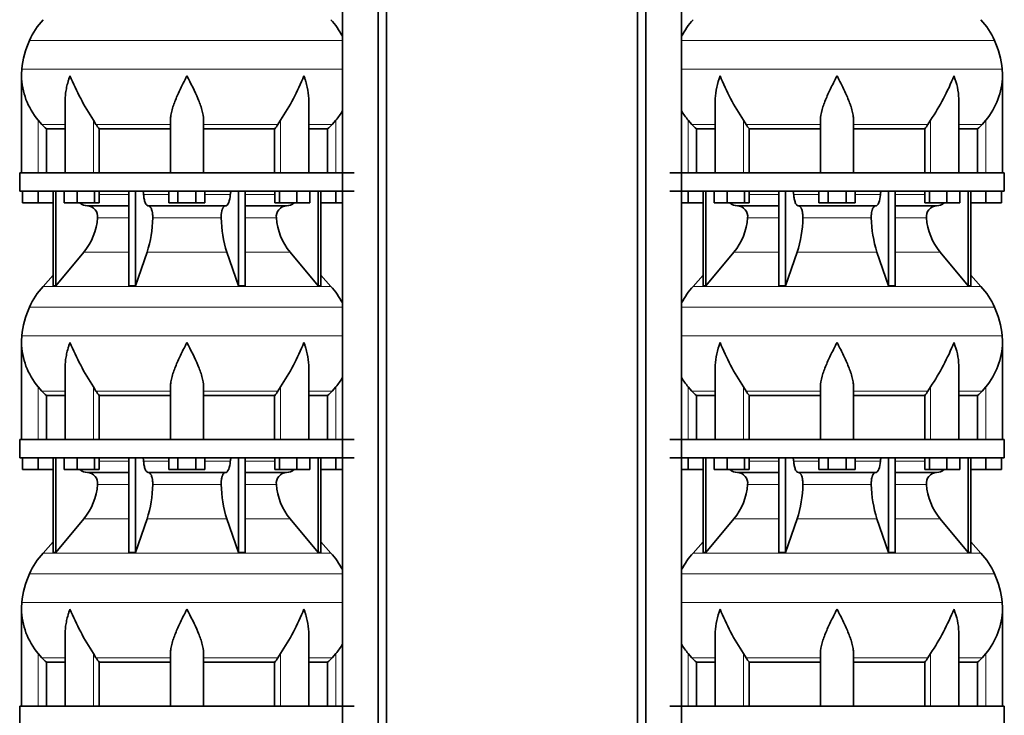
# Model space of a CAD drawing. Header units: millimetres. Extents: x 160 to 768, y -1238 to 1433.
# Tile 12 of 15: x 165 to 701, y 315 to 693. Entities that reach past the tile are written whole.
import ezdxf

# ---------------------------------------------------------------- set-up
doc = ezdxf.new("R2010")
doc.units = ezdxf.units.MM
doc.layers.add('LOW_134-5', color=7, linetype='Continuous')
doc.layers.add('VSI134_DIFFUSORE', color=7, linetype='Continuous')

# ---------------------------------------------------------------- blocks, each defined once
blk = doc.blocks.new('SE')
at = {"layer": 'LOW_134-5', "color": 7, "linetype": 'Continuous', "lineweight": 35}
for p, q in [((340.92, 919.68), (340.92, 178.18)), ((360.31, 178.18), (360.31, 919.68)), ((364.86, 178.18), (364.86, 919.68)), ((340.85, 744.68), (340.85, 609.68)), ((340.85, 599.68), (340.85, 464.68)), ((340.85, 454.68), (340.85, 319.68))]:
    blk.add_line(p, q, dxfattribs=at)
at = {"layer": 'VSI134_DIFFUSORE', "color": 4, "linetype": 'Continuous', "lineweight": 9}
for p, q in [((340.85, 681.67), (170.62, 681.67)), ((166.46, 666.04), (340.85, 666.04)), ((175.29, 609.68), (175.29, 638.28)), ((205.38, 609.68), (205.38, 638.28)), ((307.2, 609.68), (307.2, 638.28)), ((337.29, 609.68), (337.29, 638.28)), ((177.3, 635.98), (190.01, 635.98)), ((206.8, 635.98), (247.29, 635.98)), ((265.29, 635.98), (305.78, 635.98)), ((322.57, 635.98), (335.28, 635.98)), ((208.49, 597.91), (224.59, 597.91)), ((232.72, 597.91), (246.47, 597.91)), ((266.1, 597.91), (279.86, 597.91)), ((287.99, 597.91), (304.08, 597.91)), ((224.59, 585.14), (207.66, 585.14)), ((274.9, 585.14), (237.68, 585.14)), ((304.92, 585.14), (287.99, 585.14)), ((200.15, 566.44), (224.59, 566.44)), ((234.57, 566.44), (278.01, 566.44)), ((287.99, 566.44), (312.43, 566.44)), ((177.99, 547.93), (334.59, 547.93)), ((340.85, 536.67), (170.62, 536.67)), ((166.46, 521.04), (340.85, 521.04)), ((175.29, 464.68), (175.29, 493.28)), ((205.38, 464.68), (205.38, 493.28)), ((307.2, 464.68), (307.2, 493.28)), ((337.29, 464.68), (337.29, 493.28)), ((177.3, 490.98), (190.01, 490.98)), ((206.8, 490.98), (247.29, 490.98)), ((265.29, 490.98), (305.78, 490.98)), ((322.57, 490.98), (335.28, 490.98)), ((208.49, 452.91), (224.59, 452.91)), ((232.72, 452.91), (246.47, 452.91)), ((266.1, 452.91), (279.86, 452.91)), ((287.99, 452.91), (304.08, 452.91)), ((224.59, 440.14), (207.66, 440.14)), ((274.9, 440.14), (237.68, 440.14)), ((304.92, 440.14), (287.99, 440.14)), ((200.15, 421.44), (224.59, 421.44)), ((234.57, 421.44), (278.01, 421.44)), ((287.99, 421.44), (312.43, 421.44)), ((177.99, 402.93), (334.59, 402.93)), ((340.85, 391.67), (170.62, 391.67)), ((166.46, 376.04), (340.85, 376.04)), ((175.29, 319.68), (175.29, 348.28)), ((205.38, 319.68), (205.38, 348.28)), ((307.2, 319.68), (307.2, 348.28)), ((337.29, 319.68), (337.29, 348.28)), ((177.3, 345.98), (190.01, 345.98)), ((206.8, 345.98), (247.29, 345.98)), ((265.29, 345.98), (305.78, 345.98)), ((322.57, 345.98), (335.28, 345.98))]:
    blk.add_line(p, q, dxfattribs=at)
at = {"layer": 'VSI134_DIFFUSORE', "color": 7, "linetype": 'Continuous', "lineweight": 35}
for p, q in [((166.29, 662.42), (166.29, 609.68)), ((190.01, 649.04), (190.01, 609.68)), ((322.57, 609.68), (322.57, 649.04)), ((177.3, 635.98), (175.29, 638.28)), ((206.8, 635.98), (205.38, 638.28)), ((247.29, 609.68), (247.29, 638.28)), ((265.29, 609.68), (265.29, 638.28)), ((307.2, 638.28), (305.78, 635.98)), ((337.29, 638.28), (335.28, 635.98)), ((179.82, 633.54), (190.01, 633.54)), ((179.82, 609.68), (179.82, 633.54)), ((208.58, 633.54), (247.29, 633.54)), ((208.58, 609.68), (208.58, 633.54)), ((265.29, 633.54), (304, 633.54)), ((304, 633.54), (304, 609.68)), ((322.57, 633.54), (332.76, 633.54)), ((332.76, 633.54), (332.76, 609.68)), ((347.29, 609.68), (165.29, 609.68)), ((165.29, 609.68), (165.29, 599.68)), ((165.29, 599.68), (347.29, 599.68)), ((166.79, 593.28), (166.79, 599.68)), ((166.79, 593.28), (166.79, 599.68)), ((175.29, 593.28), (175.29, 599.68)), ((183.46, 599.68), (183.46, 548.23)), ((184.99, 599.68), (184.99, 548.23)), ((189.53, 593.28), (189.53, 599.68)), ((196.47, 593.28), (196.47, 599.68)), ((205.95, 593.28), (205.95, 599.68)), ((208.49, 593.28), (208.49, 599.68)), ((224.59, 599.68), (224.59, 548.23)), ((228.29, 599.68), (228.29, 548.23)), ((246.47, 593.28), (246.47, 599.68)), ((251.38, 593.28), (251.38, 599.68)), ((261.2, 593.28), (261.2, 599.68)), ((266.1, 593.28), (266.1, 599.68)), ((284.29, 599.68), (284.29, 548.23)), ((287.99, 599.68), (287.99, 548.23)), ((304.08, 593.28), (304.08, 599.68)), ((306.63, 593.28), (306.63, 599.68)), ((316.11, 593.28), (316.11, 599.68)), ((323.05, 593.28), (323.05, 599.68)), ((327.59, 599.68), (327.59, 548.23)), ((329.12, 599.68), (329.12, 548.23)), ((337.29, 593.28), (337.29, 599.68)), ((175.29, 593.28), (166.79, 593.28)), ((183.46, 593.28), (175.29, 593.28)), ((196.47, 593.28), (189.53, 593.28)), ((205.95, 593.28), (196.47, 593.28)), ((202.12, 591.68), (224.59, 591.68)), ((208.49, 593.28), (205.95, 593.28)), ((235.38, 591.68), (277.2, 591.68)), ((251.38, 593.28), (246.47, 593.28)), ((261.2, 593.28), (251.38, 593.28)), ((266.1, 593.28), (261.2, 593.28)), ((287.99, 591.68), (310.46, 591.68)), ((306.63, 593.28), (304.08, 593.28)), ((316.11, 593.28), (306.63, 593.28)), ((323.05, 593.28), (316.11, 593.28)), ((337.29, 593.28), (329.12, 593.28)), ((340.85, 593.28), (337.29, 593.28)), ((184.99, 548.23), (200.15, 566.44)), ((228.29, 548.23), (234.57, 566.44)), ((278.01, 566.44), (284.29, 548.23)), ((312.43, 566.44), (327.59, 548.23)), ((183.46, 554), (177.99, 547.93)), ((334.59, 547.93), (329.12, 554)), ((183.46, 548.23), (184.99, 548.23)), ((224.59, 548.23), (228.29, 548.23)), ((284.29, 548.23), (287.99, 548.23)), ((327.59, 548.23), (329.12, 548.23)), ((166.29, 517.42), (166.29, 464.68)), ((190.01, 504.04), (190.01, 464.68)), ((322.57, 464.68), (322.57, 504.04)), ((177.3, 490.98), (175.29, 493.28)), ((206.8, 490.98), (205.38, 493.28)), ((247.29, 464.68), (247.29, 493.28)), ((265.29, 464.68), (265.29, 493.28)), ((307.2, 493.28), (305.78, 490.98)), ((337.29, 493.28), (335.28, 490.98)), ((179.82, 488.54), (190.01, 488.54)), ((179.82, 464.68), (179.82, 488.54)), ((208.58, 488.54), (247.29, 488.54)), ((208.58, 464.68), (208.58, 488.54)), ((265.29, 488.54), (304, 488.54)), ((304, 488.54), (304, 464.68)), ((322.57, 488.54), (332.76, 488.54)), ((332.76, 488.54), (332.76, 464.68)), ((347.29, 464.68), (165.29, 464.68)), ((165.29, 464.68), (165.29, 454.68)), ((165.29, 454.68), (347.29, 454.68)), ((166.79, 448.28), (166.79, 454.68)), ((166.79, 448.28), (166.79, 454.68)), ((175.29, 448.28), (175.29, 454.68)), ((183.46, 454.68), (183.46, 403.23)), ((184.99, 454.68), (184.99, 403.23)), ((189.53, 448.28), (189.53, 454.68)), ((196.47, 448.28), (196.47, 454.68)), ((205.95, 448.28), (205.95, 454.68)), ((208.49, 448.28), (208.49, 454.68)), ((224.59, 454.68), (224.59, 403.23)), ((228.29, 454.68), (228.29, 403.23)), ((246.47, 448.28), (246.47, 454.68)), ((251.38, 448.28), (251.38, 454.68)), ((261.2, 448.28), (261.2, 454.68)), ((266.1, 448.28), (266.1, 454.68)), ((284.29, 454.68), (284.29, 403.23)), ((287.99, 454.68), (287.99, 403.23)), ((304.08, 448.28), (304.08, 454.68)), ((306.63, 448.28), (306.63, 454.68)), ((316.11, 448.28), (316.11, 454.68)), ((323.05, 448.28), (323.05, 454.68)), ((327.59, 454.68), (327.59, 403.23)), ((329.12, 454.68), (329.12, 403.23)), ((337.29, 448.28), (337.29, 454.68)), ((175.29, 448.28), (166.79, 448.28)), ((183.46, 448.28), (175.29, 448.28)), ((196.47, 448.28), (189.53, 448.28)), ((205.95, 448.28), (196.47, 448.28)), ((202.12, 446.68), (224.59, 446.68)), ((208.49, 448.28), (205.95, 448.28)), ((235.38, 446.68), (277.2, 446.68)), ((251.38, 448.28), (246.47, 448.28)), ((261.2, 448.28), (251.38, 448.28)), ((266.1, 448.28), (261.2, 448.28)), ((287.99, 446.68), (310.46, 446.68)), ((306.63, 448.28), (304.08, 448.28)), ((316.11, 448.28), (306.63, 448.28)), ((323.05, 448.28), (316.11, 448.28)), ((337.29, 448.28), (329.12, 448.28)), ((340.85, 448.28), (337.29, 448.28)), ((184.99, 403.23), (200.15, 421.44)), ((228.29, 403.23), (234.57, 421.44)), ((278.01, 421.44), (284.29, 403.23)), ((312.43, 421.44), (327.59, 403.23)), ((183.46, 409), (177.99, 402.93)), ((334.59, 402.93), (329.12, 409)), ((183.46, 403.23), (184.99, 403.23)), ((224.59, 403.23), (228.29, 403.23)), ((284.29, 403.23), (287.99, 403.23)), ((327.59, 403.23), (329.12, 403.23)), ((166.29, 372.42), (166.29, 319.68)), ((190.01, 359.04), (190.01, 319.68)), ((322.57, 319.68), (322.57, 359.04)), ((177.3, 345.98), (175.29, 348.28)), ((206.8, 345.98), (205.38, 348.28)), ((247.29, 319.68), (247.29, 348.28)), ((265.29, 319.68), (265.29, 348.28)), ((307.2, 348.28), (305.78, 345.98)), ((337.29, 348.28), (335.28, 345.98)), ((179.82, 343.54), (190.01, 343.54)), ((179.82, 319.68), (179.82, 343.54)), ((208.58, 343.54), (247.29, 343.54)), ((208.58, 319.68), (208.58, 343.54)), ((265.29, 343.54), (304, 343.54)), ((304, 343.54), (304, 319.68)), ((322.57, 343.54), (332.76, 343.54)), ((332.76, 343.54), (332.76, 319.68)), ((347.29, 319.68), (165.29, 319.68)), ((165.29, 319.68), (165.29, 309.68))]:
    blk.add_line(p, q, dxfattribs=at)
for centre, radius, start, end in [((210.69, 663.48), 44, 138, 155.5912), ((301.89, 663.48), 44, 27.6842, 42), ((215.24, 661.42), 49, 155.5912, 174.5826), ((204.79, 662.41), 38.5, 174.5826, 180.0352), ((204.98, 663.09), 38.7, 181.0159, 219.8906), ((330.99, 719.95), 149.83, 202.585, 213.0327), ((196.07, 712.31), 133.53, 326.3278, 338.0546), ((307.6, 663.09), 38.7, 320.1094, 329.446), ((239.94, 658.22), 39.91, 213.8601, 218.2043), ((272.67, 658.2), 39.88, 321.7938, 326.1418), ((202.35, 598.36), 6.68, 229.5852, 268.0094), ((201.83, 585.82), 5.87, 353.3223, 87.2173), ((310.73, 585.84), 5.85, 92.5772, 186.8833), ((310.23, 598.36), 6.68, 271.9979, 310.3729), ((174.36, 587.66), 33.4, 320.5472, 355.6594), ((172.72, 586.34), 64.97, 342.1602, 358.9354), ((341.37, 586.59), 66.48, 181.2569, 197.6475), ((338.33, 587.71), 33.51, 184.3996, 219.3938), ((210.69, 518.48), 44, 138, 155.5912), ((301.89, 518.48), 44, 27.6842, 42), ((215.24, 516.42), 49, 155.5912, 174.5826), ((204.79, 517.41), 38.5, 174.5826, 180.0352), ((204.98, 518.09), 38.7, 181.0159, 219.8906), ((330.99, 574.95), 149.83, 202.585, 213.0327), ((196.07, 567.31), 133.53, 326.3278, 338.0546), ((307.6, 518.09), 38.7, 320.1094, 329.446), ((239.94, 513.22), 39.91, 213.8601, 218.2043), ((272.67, 513.2), 39.88, 321.7938, 326.1418), ((202.35, 453.36), 6.68, 229.5852, 268.0094), ((201.83, 440.82), 5.87, 353.3223, 87.2173), ((310.73, 440.84), 5.85, 92.5772, 186.8833), ((310.23, 453.36), 6.68, 271.9979, 310.3729), ((174.36, 442.66), 33.4, 320.5472, 355.6594), ((172.72, 441.34), 64.97, 342.1602, 358.9354), ((341.37, 441.59), 66.48, 181.2569, 197.6475), ((338.33, 442.71), 33.51, 184.3996, 219.3938), ((210.69, 373.48), 44, 138, 155.5912), ((301.89, 373.48), 44, 27.6842, 42), ((215.24, 371.42), 49, 155.5912, 174.5826), ((204.79, 372.41), 38.5, 174.5826, 180.0352), ((204.98, 373.09), 38.7, 181.0159, 219.8906), ((330.99, 429.95), 149.83, 202.585, 213.0327), ((196.07, 422.31), 133.53, 326.3278, 338.0546), ((307.6, 373.09), 38.7, 320.1094, 329.446), ((239.94, 368.22), 39.91, 213.8601, 218.2043), ((272.67, 368.2), 39.88, 321.7938, 326.1418)]:
    blk.add_arc(centre, radius, start, end, dxfattribs=at)
for points, knots in [([(192.65, 662.41), (192.56, 662.15), (192.46, 661.89), (192.28, 661.36), (192.2, 661.1), (191.94, 660.32), (191.78, 659.8), (191.32, 658.24), (191.06, 657.21), (190.61, 655.13), (190.42, 654.09), (190.15, 652.04), (190.07, 651.02), (190.02, 649.68), (190.01, 649.36), (190.01, 649.03)], [0, 0, 0, 0, 0.03125, 0.03125, 0.0625, 0.0625, 0.125, 0.125, 0.25, 0.25, 0.375, 0.375, 0.5, 0.5, 0.5400162, 0.5400162, 0.5400162, 0.5400162]), ([(256.29, 662.41), (256.16, 662.15), (256.02, 661.89), (255.76, 661.36), (255.63, 661.1), (255.23, 660.32), (254.96, 659.8), (254.18, 658.24), (253.66, 657.21), (252.65, 655.13), (252.15, 654.09), (251.21, 652.04), (250.75, 651.02), (249.91, 648.99), (249.51, 647.98), (248.97, 646.48), (248.8, 645.98), (248.48, 644.98), (248.33, 644.48), (247.91, 643), (247.69, 642.03), (247.38, 640.13), (247.29, 639.19), (247.29, 638.28)], [0, 0, 0, 0, 0.03125, 0.03125, 0.0625, 0.0625, 0.125, 0.125, 0.25, 0.25, 0.375, 0.375, 0.5, 0.5, 0.625, 0.625, 0.6875, 0.6875, 0.75, 0.75, 0.875, 0.875, 1, 1, 1, 1]), ([(265.29, 638.28), (265.29, 640.11), (264.94, 642.01), (263.84, 645.96), (263.1, 647.97), (260.56, 654.05), (258.4, 658.26), (256.29, 662.41)], [0, 0, 0, 0, 0.25, 0.25, 0.5, 0.5, 1, 1, 1, 1]), ([(322.57, 649.03), (322.57, 649.37), (322.56, 649.71), (322.47, 652.1), (322.19, 654.14), (321.52, 657.22), (321.25, 658.25), (320.8, 659.8), (320.64, 660.32), (320.38, 661.1), (320.25, 661.49), (320.12, 661.89), (320.02, 662.15), (319.98, 662.28), (319.93, 662.41)], [0.4588627, 0.4588627, 0.4588627, 0.4588627, 0.5, 0.5, 0.75, 0.75, 0.875, 0.875, 0.9375, 0.9375, 0.96875, 0.984375, 0.984375, 1, 1, 1, 1]), ([(231.96, 599.68), (232, 599.68), (232.05, 599.67), (232.14, 599.63), (232.19, 599.6), (232.32, 599.47), (232.4, 599.34), (232.54, 599.01), (232.59, 598.82), (232.68, 598.39), (232.71, 598.15), (232.72, 597.91)], [0, 0, 0, 0, 0.125, 0.125, 0.25, 0.25, 0.5, 0.5, 0.75, 0.75, 1, 1, 1, 1]), ([(235.38, 591.68), (235.22, 591.68), (235.06, 591.72), (234.82, 591.84), (234.74, 591.89), (234.58, 592), (234.5, 592.07), (234.27, 592.29), (234.13, 592.48), (233.85, 592.93), (233.72, 593.18), (233.47, 593.74), (233.36, 594.06), (233.16, 594.73), (233.07, 595.09), (232.93, 595.84), (232.86, 596.24), (232.77, 597.06), (232.74, 597.48), (232.72, 597.91)], [0, 0, 0, 0, 0.125, 0.125, 0.1875, 0.1875, 0.25, 0.25, 0.375, 0.375, 0.5, 0.5, 0.625, 0.625, 0.75, 0.75, 0.875, 0.875, 1, 1, 1, 1]), ([(279.86, 597.91), (279.79, 596.2), (279.47, 594.6), (278.5, 592.33), (277.85, 591.68), (277.2, 591.68)], [0, 0, 0, 0, 0.5, 0.5, 1, 1, 1, 1]), ([(279.86, 597.91), (279.87, 598.15), (279.9, 598.38), (279.96, 598.71), (279.99, 598.81), (280.05, 599), (280.08, 599.09), (280.15, 599.26), (280.18, 599.33), (280.26, 599.45), (280.31, 599.51), (280.39, 599.6), (280.44, 599.63), (280.53, 599.67), (280.58, 599.68), (280.62, 599.68)], [0, 0, 0, 0, 0.25, 0.25, 0.375, 0.375, 0.5, 0.5, 0.625, 0.625, 0.75, 0.75, 0.875, 0.875, 1, 1, 1, 1]), ([(235.38, 591.68), (235.46, 591.68), (235.54, 591.67), (235.7, 591.63), (235.78, 591.6), (236.01, 591.47), (236.16, 591.34), (236.46, 591), (236.59, 590.8), (236.79, 590.44), (236.85, 590.31), (236.97, 590.03), (237.03, 589.88), (237.19, 589.42), (237.28, 589.09), (237.4, 588.55), (237.44, 588.37), (237.51, 587.99), (237.54, 587.8), (237.62, 587.21), (237.65, 586.8), (237.69, 585.97), (237.69, 585.55), (237.68, 585.14)], [0, 0, 0, 0, 0.0625, 0.0625, 0.125, 0.125, 0.25, 0.25, 0.375, 0.375, 0.4375, 0.4375, 0.5, 0.5, 0.625, 0.625, 0.6875, 0.6875, 0.75, 0.75, 0.875, 0.875, 1, 1, 1, 1]), ([(274.9, 585.14), (274.89, 585.55), (274.89, 585.97), (274.92, 586.59), (274.93, 586.79), (274.97, 587.2), (274.99, 587.4), (275.07, 587.99), (275.13, 588.37), (275.25, 588.91), (275.3, 589.08), (275.39, 589.42), (275.5, 589.74), (275.61, 590.03), (275.73, 590.3), (275.79, 590.44), (275.99, 590.8), (276.12, 591.01), (276.42, 591.34), (276.57, 591.47), (276.88, 591.64), (277.04, 591.68), (277.2, 591.68)], [0, 0, 0, 0, 0.125, 0.125, 0.1875, 0.1875, 0.25, 0.25, 0.375, 0.375, 0.4375, 0.4375, 0.5, 0.5625, 0.5625, 0.625, 0.625, 0.75, 0.75, 0.875, 0.875, 1, 1, 1, 1]), ([(192.65, 517.41), (192.56, 517.15), (192.46, 516.89), (192.28, 516.36), (192.2, 516.1), (191.94, 515.32), (191.78, 514.8), (191.32, 513.24), (191.06, 512.21), (190.61, 510.13), (190.42, 509.09), (190.15, 507.04), (190.07, 506.02), (190.02, 504.68), (190.01, 504.36), (190.01, 504.03)], [0, 0, 0, 0, 0.03125, 0.03125, 0.0625, 0.0625, 0.125, 0.125, 0.25, 0.25, 0.375, 0.375, 0.5, 0.5, 0.5400162, 0.5400162, 0.5400162, 0.5400162]), ([(256.29, 517.41), (256.16, 517.15), (256.02, 516.89), (255.76, 516.36), (255.63, 516.1), (255.23, 515.32), (254.96, 514.8), (254.18, 513.24), (253.66, 512.21), (252.65, 510.13), (252.15, 509.09), (251.21, 507.04), (250.75, 506.02), (249.91, 503.99), (249.51, 502.98), (248.97, 501.48), (248.8, 500.98), (248.48, 499.98), (248.33, 499.48), (247.91, 498), (247.69, 497.03), (247.38, 495.13), (247.29, 494.19), (247.29, 493.28)], [0, 0, 0, 0, 0.03125, 0.03125, 0.0625, 0.0625, 0.125, 0.125, 0.25, 0.25, 0.375, 0.375, 0.5, 0.5, 0.625, 0.625, 0.6875, 0.6875, 0.75, 0.75, 0.875, 0.875, 1, 1, 1, 1]), ([(265.29, 493.28), (265.29, 495.11), (264.94, 497.01), (263.84, 500.96), (263.1, 502.97), (260.56, 509.05), (258.4, 513.26), (256.29, 517.41)], [0, 0, 0, 0, 0.25, 0.25, 0.5, 0.5, 1, 1, 1, 1]), ([(322.57, 504.03), (322.57, 504.37), (322.56, 504.71), (322.47, 507.1), (322.19, 509.14), (321.52, 512.22), (321.25, 513.25), (320.8, 514.8), (320.64, 515.32), (320.38, 516.1), (320.25, 516.49), (320.12, 516.89), (320.02, 517.15), (319.98, 517.28), (319.93, 517.41)], [0.4588627, 0.4588627, 0.4588627, 0.4588627, 0.5, 0.5, 0.75, 0.75, 0.875, 0.875, 0.9375, 0.9375, 0.96875, 0.984375, 0.984375, 1, 1, 1, 1]), ([(231.96, 454.68), (232, 454.68), (232.05, 454.67), (232.14, 454.63), (232.19, 454.6), (232.32, 454.47), (232.4, 454.34), (232.54, 454.01), (232.59, 453.82), (232.68, 453.39), (232.71, 453.15), (232.72, 452.91)], [0, 0, 0, 0, 0.125, 0.125, 0.25, 0.25, 0.5, 0.5, 0.75, 0.75, 1, 1, 1, 1]), ([(235.38, 446.68), (235.22, 446.68), (235.06, 446.72), (234.82, 446.84), (234.74, 446.89), (234.58, 447), (234.5, 447.07), (234.27, 447.29), (234.13, 447.48), (233.85, 447.93), (233.72, 448.18), (233.47, 448.74), (233.36, 449.06), (233.16, 449.73), (233.07, 450.09), (232.93, 450.84), (232.86, 451.24), (232.77, 452.06), (232.74, 452.48), (232.72, 452.91)], [0, 0, 0, 0, 0.125, 0.125, 0.1875, 0.1875, 0.25, 0.25, 0.375, 0.375, 0.5, 0.5, 0.625, 0.625, 0.75, 0.75, 0.875, 0.875, 1, 1, 1, 1]), ([(279.86, 452.91), (279.79, 451.2), (279.47, 449.6), (278.5, 447.33), (277.85, 446.68), (277.2, 446.68)], [0, 0, 0, 0, 0.5, 0.5, 1, 1, 1, 1]), ([(279.86, 452.91), (279.87, 453.15), (279.9, 453.38), (279.96, 453.71), (279.99, 453.81), (280.05, 454), (280.08, 454.09), (280.15, 454.26), (280.18, 454.33), (280.26, 454.45), (280.31, 454.51), (280.39, 454.6), (280.44, 454.63), (280.53, 454.67), (280.58, 454.68), (280.62, 454.68)], [0, 0, 0, 0, 0.25, 0.25, 0.375, 0.375, 0.5, 0.5, 0.625, 0.625, 0.75, 0.75, 0.875, 0.875, 1, 1, 1, 1]), ([(235.38, 446.68), (235.46, 446.68), (235.54, 446.67), (235.7, 446.63), (235.78, 446.6), (236.01, 446.47), (236.16, 446.34), (236.46, 446), (236.59, 445.8), (236.79, 445.44), (236.85, 445.31), (236.97, 445.03), (237.03, 444.88), (237.19, 444.42), (237.28, 444.09), (237.4, 443.55), (237.44, 443.37), (237.51, 442.99), (237.54, 442.8), (237.62, 442.21), (237.65, 441.8), (237.69, 440.97), (237.69, 440.55), (237.68, 440.14)], [0, 0, 0, 0, 0.0625, 0.0625, 0.125, 0.125, 0.25, 0.25, 0.375, 0.375, 0.4375, 0.4375, 0.5, 0.5, 0.625, 0.625, 0.6875, 0.6875, 0.75, 0.75, 0.875, 0.875, 1, 1, 1, 1]), ([(274.9, 440.14), (274.89, 440.55), (274.89, 440.97), (274.92, 441.59), (274.93, 441.79), (274.97, 442.2), (274.99, 442.4), (275.07, 442.99), (275.13, 443.37), (275.25, 443.91), (275.3, 444.08), (275.39, 444.42), (275.5, 444.74), (275.61, 445.03), (275.73, 445.3), (275.79, 445.44), (275.99, 445.8), (276.12, 446.01), (276.42, 446.34), (276.57, 446.47), (276.88, 446.64), (277.04, 446.68), (277.2, 446.68)], [0, 0, 0, 0, 0.125, 0.125, 0.1875, 0.1875, 0.25, 0.25, 0.375, 0.375, 0.4375, 0.4375, 0.5, 0.5625, 0.5625, 0.625, 0.625, 0.75, 0.75, 0.875, 0.875, 1, 1, 1, 1]), ([(192.65, 372.41), (192.56, 372.15), (192.46, 371.89), (192.28, 371.36), (192.2, 371.1), (191.94, 370.32), (191.78, 369.8), (191.32, 368.24), (191.06, 367.21), (190.61, 365.13), (190.42, 364.09), (190.15, 362.04), (190.07, 361.02), (190.02, 359.68), (190.01, 359.36), (190.01, 359.03)], [0, 0, 0, 0, 0.03125, 0.03125, 0.0625, 0.0625, 0.125, 0.125, 0.25, 0.25, 0.375, 0.375, 0.5, 0.5, 0.5400162, 0.5400162, 0.5400162, 0.5400162]), ([(256.29, 372.41), (256.16, 372.15), (256.02, 371.89), (255.76, 371.36), (255.63, 371.1), (255.23, 370.32), (254.96, 369.8), (254.18, 368.24), (253.66, 367.21), (252.65, 365.13), (252.15, 364.09), (251.21, 362.04), (250.75, 361.02), (249.91, 358.99), (249.51, 357.98), (248.97, 356.48), (248.8, 355.98), (248.48, 354.98), (248.33, 354.48), (247.91, 353), (247.69, 352.03), (247.38, 350.13), (247.29, 349.19), (247.29, 348.28)], [0, 0, 0, 0, 0.03125, 0.03125, 0.0625, 0.0625, 0.125, 0.125, 0.25, 0.25, 0.375, 0.375, 0.5, 0.5, 0.625, 0.625, 0.6875, 0.6875, 0.75, 0.75, 0.875, 0.875, 1, 1, 1, 1]), ([(265.29, 348.28), (265.29, 350.11), (264.94, 352.01), (263.84, 355.96), (263.1, 357.97), (260.56, 364.05), (258.4, 368.26), (256.29, 372.41)], [0, 0, 0, 0, 0.25, 0.25, 0.5, 0.5, 1, 1, 1, 1]), ([(322.57, 359.03), (322.57, 359.37), (322.56, 359.71), (322.47, 362.1), (322.19, 364.14), (321.52, 367.22), (321.25, 368.25), (320.8, 369.8), (320.64, 370.32), (320.38, 371.1), (320.25, 371.49), (320.12, 371.89), (320.02, 372.15), (319.98, 372.28), (319.93, 372.41)], [0.4588627, 0.4588627, 0.4588627, 0.4588627, 0.5, 0.5, 0.75, 0.75, 0.875, 0.875, 0.9375, 0.9375, 0.96875, 0.984375, 0.984375, 1, 1, 1, 1])]:
    blk.add_open_spline(points, degree=3, knots=knots, dxfattribs=at)
for points in [[(179.82, 633.54), (178.95, 634.32), (178.11, 635.14), (177.3, 635.98)], [(335.28, 635.98), (334.47, 635.14), (333.63, 634.32), (332.76, 633.54)], [(179.82, 488.54), (178.95, 489.32), (178.11, 490.14), (177.3, 490.98)], [(335.28, 490.98), (334.47, 490.14), (333.63, 489.32), (332.76, 488.54)], [(179.82, 343.54), (178.95, 344.32), (178.11, 345.14), (177.3, 345.98)], [(335.28, 345.98), (334.47, 345.14), (333.63, 344.32), (332.76, 343.54)]]:
    blk.add_open_spline(points, degree=3, dxfattribs=at)
blk = doc.blocks.new('SE3')
at = {"layer": 'LOW_134-5', "color": 7, "linetype": 'Continuous', "lineweight": 35}
for p, q in [((501.38, 178.18), (501.38, 919.68)), ((505.93, 178.18), (505.93, 919.68)), ((525.31, 919.68), (525.31, 178.18)), ((525.38, 744.68), (525.38, 609.68)), ((525.38, 599.68), (525.38, 464.68)), ((525.38, 454.68), (525.38, 319.68))]:
    blk.add_line(p, q, dxfattribs=at)
at = {"layer": 'VSI134_DIFFUSORE', "color": 4, "linetype": 'Continuous', "lineweight": 9}
for p, q in [((695.61, 681.67), (525.38, 681.67)), ((525.38, 666.04), (699.77, 666.04)), ((528.94, 609.68), (528.94, 638.28)), ((559.03, 609.68), (559.03, 638.28)), ((660.86, 609.68), (660.86, 638.28)), ((690.94, 609.68), (690.94, 638.28)), ((543.67, 635.98), (530.96, 635.98)), ((600.94, 635.98), (560.45, 635.98)), ((618.94, 635.98), (659.43, 635.98)), ((676.22, 635.98), (688.93, 635.98)), ((562.15, 597.91), (578.25, 597.91)), ((586.37, 597.91), (600.13, 597.91)), ((619.76, 597.91), (633.52, 597.91)), ((641.64, 597.91), (657.74, 597.91)), ((578.25, 585.14), (561.32, 585.14)), ((628.56, 585.14), (591.33, 585.14)), ((658.57, 585.14), (641.64, 585.14)), ((553.8, 566.44), (578.25, 566.44)), ((588.22, 566.44), (631.67, 566.44)), ((641.64, 566.44), (666.09, 566.44)), ((531.65, 547.93), (688.24, 547.93)), ((695.61, 536.67), (525.38, 536.67)), ((525.38, 521.04), (699.77, 521.04)), ((528.94, 464.68), (528.94, 493.28)), ((559.03, 464.68), (559.03, 493.28)), ((660.86, 464.68), (660.86, 493.28)), ((690.94, 464.68), (690.94, 493.28)), ((543.67, 490.98), (530.96, 490.98)), ((600.94, 490.98), (560.45, 490.98)), ((618.94, 490.98), (659.43, 490.98)), ((676.22, 490.98), (688.93, 490.98)), ((562.15, 452.91), (578.25, 452.91)), ((586.37, 452.91), (600.13, 452.91)), ((619.76, 452.91), (633.52, 452.91)), ((641.64, 452.91), (657.74, 452.91)), ((578.25, 440.14), (561.32, 440.14)), ((628.56, 440.14), (591.33, 440.14)), ((658.57, 440.14), (641.64, 440.14)), ((553.8, 421.44), (578.25, 421.44)), ((588.22, 421.44), (631.67, 421.44)), ((641.64, 421.44), (666.09, 421.44)), ((531.65, 402.93), (688.24, 402.93)), ((695.61, 391.67), (525.38, 391.67)), ((525.38, 376.04), (699.77, 376.04)), ((528.94, 319.68), (528.94, 348.28)), ((559.03, 319.68), (559.03, 348.28)), ((660.86, 319.68), (660.86, 348.28)), ((690.94, 319.68), (690.94, 348.28)), ((543.67, 345.98), (530.96, 345.98)), ((600.94, 345.98), (560.45, 345.98)), ((618.94, 345.98), (659.43, 345.98)), ((676.22, 345.98), (688.93, 345.98))]:
    blk.add_line(p, q, dxfattribs=at)
at = {"layer": 'VSI134_DIFFUSORE', "color": 7, "linetype": 'Continuous', "lineweight": 35}
for p, q in [((699.94, 609.68), (699.94, 662.42)), ((543.67, 649.04), (543.67, 609.68)), ((676.22, 609.68), (676.22, 649.04)), ((530.96, 635.98), (528.94, 638.28)), ((560.45, 635.98), (559.03, 638.28)), ((600.94, 609.68), (600.94, 638.28)), ((618.94, 609.68), (618.94, 638.28)), ((660.86, 638.28), (659.43, 635.98)), ((690.94, 638.28), (688.93, 635.98)), ((533.47, 633.54), (543.67, 633.54)), ((533.47, 609.68), (533.47, 633.54)), ((562.23, 633.54), (600.94, 633.54)), ((562.23, 609.68), (562.23, 633.54)), ((618.94, 633.54), (657.65, 633.54)), ((657.65, 633.54), (657.65, 609.68)), ((676.22, 633.54), (686.42, 633.54)), ((686.42, 633.54), (686.42, 609.68)), ((700.94, 609.68), (518.94, 609.68)), ((700.94, 599.68), (700.94, 609.68)), ((518.94, 599.68), (700.94, 599.68)), ((528.94, 593.28), (528.94, 599.68)), ((537.12, 599.68), (537.12, 548.23)), ((538.65, 599.68), (538.65, 548.23)), ((543.19, 593.28), (543.19, 599.68)), ((550.13, 593.28), (550.13, 599.68)), ((559.61, 593.28), (559.61, 599.68)), ((562.15, 593.28), (562.15, 599.68)), ((578.25, 599.68), (578.25, 548.23)), ((581.94, 599.68), (581.94, 548.23)), ((600.13, 593.28), (600.13, 599.68)), ((605.04, 593.28), (605.04, 599.68)), ((614.85, 593.28), (614.85, 599.68)), ((619.76, 593.28), (619.76, 599.68)), ((637.95, 599.68), (637.95, 548.23)), ((641.64, 599.68), (641.64, 548.23)), ((657.74, 593.28), (657.74, 599.68)), ((660.28, 593.28), (660.28, 599.68)), ((669.76, 593.28), (669.76, 599.68)), ((676.7, 593.28), (676.7, 599.68)), ((681.24, 599.68), (681.24, 548.23)), ((682.77, 599.68), (682.77, 548.23)), ((690.94, 593.28), (690.94, 599.68)), ((699.44, 593.28), (699.44, 599.68)), ((528.94, 593.28), (525.38, 593.28)), ((537.12, 593.28), (528.94, 593.28)), ((550.13, 593.28), (543.19, 593.28)), ((559.61, 593.28), (550.13, 593.28)), ((555.77, 591.68), (578.25, 591.68)), ((562.15, 593.28), (559.61, 593.28)), ((589.04, 591.68), (630.85, 591.68)), ((605.04, 593.28), (600.13, 593.28)), ((614.85, 593.28), (605.04, 593.28)), ((619.76, 593.28), (614.85, 593.28)), ((641.64, 591.68), (664.12, 591.68)), ((660.28, 593.28), (657.74, 593.28)), ((669.76, 593.28), (660.28, 593.28)), ((676.7, 593.28), (669.76, 593.28)), ((690.94, 593.28), (682.77, 593.28)), ((699.44, 593.28), (690.94, 593.28)), ((538.65, 548.23), (553.8, 566.44)), ((581.94, 548.23), (588.22, 566.44)), ((631.67, 566.44), (637.95, 548.23)), ((666.09, 566.44), (681.24, 548.23)), ((537.12, 554), (531.65, 547.93)), ((688.24, 547.93), (682.77, 554)), ((537.12, 548.23), (538.65, 548.23)), ((578.25, 548.23), (581.94, 548.23)), ((637.95, 548.23), (641.64, 548.23)), ((681.24, 548.23), (682.77, 548.23)), ((699.94, 464.68), (699.94, 517.42)), ((543.67, 504.04), (543.67, 464.68)), ((676.22, 464.68), (676.22, 504.04)), ((530.96, 490.98), (528.94, 493.28)), ((560.45, 490.98), (559.03, 493.28)), ((600.94, 464.68), (600.94, 493.28)), ((618.94, 464.68), (618.94, 493.28)), ((660.86, 493.28), (659.43, 490.98)), ((690.94, 493.28), (688.93, 490.98)), ((533.47, 488.54), (543.67, 488.54)), ((533.47, 464.68), (533.47, 488.54)), ((562.23, 488.54), (600.94, 488.54)), ((562.23, 464.68), (562.23, 488.54)), ((618.94, 488.54), (657.65, 488.54)), ((657.65, 488.54), (657.65, 464.68)), ((676.22, 488.54), (686.42, 488.54)), ((686.42, 488.54), (686.42, 464.68)), ((700.94, 464.68), (518.94, 464.68)), ((700.94, 454.68), (700.94, 464.68)), ((518.94, 454.68), (700.94, 454.68)), ((528.94, 448.28), (528.94, 454.68)), ((537.12, 454.68), (537.12, 403.23)), ((538.65, 454.68), (538.65, 403.23)), ((543.19, 448.28), (543.19, 454.68)), ((550.13, 448.28), (550.13, 454.68)), ((559.61, 448.28), (559.61, 454.68)), ((562.15, 448.28), (562.15, 454.68)), ((578.25, 454.68), (578.25, 403.23)), ((581.94, 454.68), (581.94, 403.23)), ((600.13, 448.28), (600.13, 454.68)), ((605.04, 448.28), (605.04, 454.68)), ((614.85, 448.28), (614.85, 454.68)), ((619.76, 448.28), (619.76, 454.68)), ((637.95, 454.68), (637.95, 403.23)), ((641.64, 454.68), (641.64, 403.23)), ((657.74, 448.28), (657.74, 454.68)), ((660.28, 448.28), (660.28, 454.68)), ((669.76, 448.28), (669.76, 454.68)), ((676.7, 448.28), (676.7, 454.68)), ((681.24, 454.68), (681.24, 403.23)), ((682.77, 454.68), (682.77, 403.23)), ((690.94, 448.28), (690.94, 454.68)), ((699.44, 448.28), (699.44, 454.68)), ((528.94, 448.28), (525.38, 448.28)), ((537.12, 448.28), (528.94, 448.28)), ((550.13, 448.28), (543.19, 448.28)), ((559.61, 448.28), (550.13, 448.28)), ((555.77, 446.68), (578.25, 446.68)), ((562.15, 448.28), (559.61, 448.28)), ((589.04, 446.68), (630.85, 446.68)), ((605.04, 448.28), (600.13, 448.28)), ((614.85, 448.28), (605.04, 448.28)), ((619.76, 448.28), (614.85, 448.28)), ((641.64, 446.68), (664.12, 446.68)), ((660.28, 448.28), (657.74, 448.28)), ((669.76, 448.28), (660.28, 448.28)), ((676.7, 448.28), (669.76, 448.28)), ((690.94, 448.28), (682.77, 448.28)), ((699.44, 448.28), (690.94, 448.28)), ((538.65, 403.23), (553.8, 421.44)), ((581.94, 403.23), (588.22, 421.44)), ((631.67, 421.44), (637.95, 403.23)), ((666.09, 421.44), (681.24, 403.23)), ((537.12, 409), (531.65, 402.93)), ((688.24, 402.93), (682.77, 409)), ((537.12, 403.23), (538.65, 403.23)), ((578.25, 403.23), (581.94, 403.23)), ((637.95, 403.23), (641.64, 403.23)), ((681.24, 403.23), (682.77, 403.23)), ((699.94, 319.68), (699.94, 372.42)), ((543.67, 359.04), (543.67, 319.68)), ((676.22, 319.68), (676.22, 359.04)), ((530.96, 345.98), (528.94, 348.28)), ((560.45, 345.98), (559.03, 348.28)), ((600.94, 319.68), (600.94, 348.28)), ((618.94, 319.68), (618.94, 348.28)), ((660.86, 348.28), (659.43, 345.98)), ((690.94, 348.28), (688.93, 345.98)), ((533.47, 343.54), (543.67, 343.54)), ((533.47, 319.68), (533.47, 343.54)), ((562.23, 343.54), (600.94, 343.54)), ((562.23, 319.68), (562.23, 343.54)), ((618.94, 343.54), (657.65, 343.54)), ((657.65, 343.54), (657.65, 319.68)), ((676.22, 343.54), (686.42, 343.54)), ((686.42, 343.54), (686.42, 319.68)), ((700.94, 319.68), (518.94, 319.68)), ((700.94, 309.68), (700.94, 319.68))]:
    blk.add_line(p, q, dxfattribs=at)
for centre, radius, start, end in [((564.34, 663.48), 44, 138, 152.3158), ((655.54, 663.48), 44, 24.4088, 42), ((650.99, 661.42), 49, 5.4174, 24.4088), ((661.44, 662.41), 38.5, 359.9861, 5.4174), ((672.13, 713.35), 135.74, 202.0412, 213.5763), ((547.76, 713.35), 135.74, 326.4237, 337.9588), ((661.25, 663.09), 38.7, 320.1094, 358.9842), ((558.64, 663.09), 38.7, 210.5496, 219.8906), ((593.57, 658.2), 39.88, 213.8582, 218.2062), ((626.32, 658.2), 39.88, 321.7938, 326.1418), ((556, 598.36), 6.68, 229.5852, 268.0094), ((555.49, 585.82), 5.87, 353.3223, 87.2173), ((664.38, 585.84), 5.85, 92.5772, 186.8833), ((663.89, 598.36), 6.68, 271.9979, 310.3729), ((528.01, 587.66), 33.4, 320.5472, 355.6594), ((526.38, 586.34), 64.97, 342.1602, 358.9354), ((695.02, 586.59), 66.48, 181.2569, 197.6475), ((691.98, 587.71), 33.51, 184.3996, 219.3938), ((564.34, 518.48), 44, 138, 152.3158), ((655.54, 518.48), 44, 24.4088, 42), ((650.99, 516.42), 49, 5.4174, 24.4088), ((661.44, 517.41), 38.5, 359.9861, 5.4174), ((672.13, 568.35), 135.74, 202.0412, 213.5763), ((547.76, 568.35), 135.74, 326.4237, 337.9588), ((661.25, 518.09), 38.7, 320.1094, 358.9842), ((558.64, 518.09), 38.7, 210.5496, 219.8906), ((593.57, 513.2), 39.88, 213.8582, 218.2062), ((626.32, 513.2), 39.88, 321.7938, 326.1418), ((556, 453.36), 6.68, 229.5852, 268.0094), ((555.49, 440.82), 5.87, 353.3223, 87.2173), ((664.38, 440.84), 5.85, 92.5772, 186.8833), ((663.89, 453.36), 6.68, 271.9979, 310.3729), ((528.01, 442.66), 33.4, 320.5472, 355.6594), ((526.38, 441.34), 64.97, 342.1602, 358.9354), ((695.02, 441.59), 66.48, 181.2569, 197.6475), ((691.98, 442.71), 33.51, 184.3996, 219.3938), ((564.34, 373.48), 44, 138, 152.3158), ((655.54, 373.48), 44, 24.4088, 42), ((650.99, 371.42), 49, 5.4174, 24.4088), ((661.44, 372.41), 38.5, 359.9861, 5.4174), ((672.13, 423.35), 135.74, 202.0412, 213.5763), ((547.76, 423.35), 135.74, 326.4237, 337.9588), ((661.25, 373.09), 38.7, 320.1094, 358.9842), ((558.64, 373.09), 38.7, 210.5496, 219.8906), ((593.57, 368.2), 39.88, 213.8582, 218.2062), ((626.32, 368.2), 39.88, 321.7938, 326.1418)]:
    blk.add_arc(centre, radius, start, end, dxfattribs=at)
for points, knots in [([(543.67, 649.03), (543.67, 649.35), (543.67, 649.68), (543.82, 654.05), (544.81, 658.26), (546.3, 662.41)], [0.4601729, 0.4601729, 0.4601729, 0.4601729, 0.5, 0.5, 1, 1, 1, 1]), ([(600.94, 638.28), (600.94, 640.11), (601.3, 642.05), (602.4, 645.99), (603.15, 648), (604.86, 652.1), (605.82, 654.14), (607.32, 657.22), (607.84, 658.25), (608.88, 660.32), (609.42, 661.38), (609.94, 662.41)], [0, 0, 0, 0, 0.25, 0.25, 0.5, 0.5, 0.75, 0.75, 0.875, 0.875, 1, 1, 1, 1]), ([(618.94, 638.28), (618.94, 639.19), (618.85, 640.13), (618.54, 642.03), (618.32, 643), (617.91, 644.48), (617.76, 644.98), (617.44, 645.98), (617.26, 646.48), (616.72, 647.98), (616.33, 648.99), (615.48, 651.02), (615.03, 652.04), (614.08, 654.09), (613.59, 655.13), (612.57, 657.21), (612.06, 658.24), (611.27, 659.8), (611.01, 660.32), (610.61, 661.1), (610.48, 661.36), (610.21, 661.89), (610.08, 662.15), (609.94, 662.41)], [0, 0, 0, 0, 0.125, 0.125, 0.25, 0.25, 0.3125, 0.3125, 0.375, 0.375, 0.5, 0.5, 0.625, 0.625, 0.75, 0.75, 0.875, 0.875, 0.9375, 0.9375, 0.96875, 0.96875, 1, 1, 1, 1]), ([(676.22, 649.03), (676.22, 649.35), (676.21, 649.68), (676.06, 654.05), (675.08, 658.26), (673.58, 662.41)], [0.4601729, 0.4601729, 0.4601729, 0.4601729, 0.5, 0.5, 1, 1, 1, 1]), ([(585.61, 599.68), (585.66, 599.68), (585.7, 599.67), (585.8, 599.63), (585.84, 599.6), (585.97, 599.47), (586.05, 599.34), (586.19, 599.01), (586.25, 598.82), (586.33, 598.39), (586.36, 598.15), (586.37, 597.91)], [0, 0, 0, 0, 0.125, 0.125, 0.25, 0.25, 0.5, 0.5, 0.75, 0.75, 1, 1, 1, 1]), ([(589.04, 591.68), (588.87, 591.68), (588.71, 591.72), (588.47, 591.84), (588.39, 591.89), (588.23, 592), (588.16, 592.07), (587.93, 592.29), (587.78, 592.48), (587.5, 592.93), (587.37, 593.18), (587.13, 593.74), (587.02, 594.06), (586.82, 594.73), (586.73, 595.09), (586.58, 595.84), (586.52, 596.24), (586.42, 597.06), (586.39, 597.48), (586.37, 597.91)], [0, 0, 0, 0, 0.125, 0.125, 0.1875, 0.1875, 0.25, 0.25, 0.375, 0.375, 0.5, 0.5, 0.625, 0.625, 0.75, 0.75, 0.875, 0.875, 1, 1, 1, 1]), ([(633.52, 597.91), (633.44, 596.2), (633.13, 594.6), (632.15, 592.33), (631.5, 591.68), (630.85, 591.68)], [0, 0, 0, 0, 0.5, 0.5, 1, 1, 1, 1]), ([(633.52, 597.91), (633.53, 598.15), (633.55, 598.38), (633.62, 598.71), (633.64, 598.81), (633.7, 599), (633.73, 599.09), (633.8, 599.26), (633.84, 599.33), (633.92, 599.45), (633.96, 599.51), (634.05, 599.6), (634.09, 599.63), (634.18, 599.67), (634.23, 599.68), (634.28, 599.68)], [0, 0, 0, 0, 0.25, 0.25, 0.375, 0.375, 0.5, 0.5, 0.625, 0.625, 0.75, 0.75, 0.875, 0.875, 1, 1, 1, 1]), ([(589.04, 591.68), (589.12, 591.68), (589.2, 591.67), (589.35, 591.63), (589.43, 591.6), (589.67, 591.47), (589.82, 591.34), (590.11, 591), (590.25, 590.8), (590.44, 590.44), (590.5, 590.31), (590.62, 590.03), (590.68, 589.88), (590.84, 589.42), (590.94, 589.09), (591.06, 588.55), (591.1, 588.37), (591.16, 587.99), (591.19, 587.8), (591.27, 587.21), (591.31, 586.8), (591.34, 585.97), (591.35, 585.55), (591.33, 585.14)], [0, 0, 0, 0, 0.0625, 0.0625, 0.125, 0.125, 0.25, 0.25, 0.375, 0.375, 0.4375, 0.4375, 0.5, 0.5, 0.625, 0.625, 0.6875, 0.6875, 0.75, 0.75, 0.875, 0.875, 1, 1, 1, 1]), ([(628.56, 585.14), (628.54, 585.55), (628.54, 585.97), (628.57, 586.59), (628.59, 586.79), (628.62, 587.2), (628.64, 587.4), (628.72, 587.99), (628.79, 588.37), (628.91, 588.91), (628.95, 589.08), (629.05, 589.42), (629.15, 589.74), (629.26, 590.03), (629.38, 590.3), (629.45, 590.44), (629.64, 590.8), (629.78, 591.01), (630.07, 591.34), (630.22, 591.47), (630.54, 591.64), (630.69, 591.68), (630.85, 591.68)], [0, 0, 0, 0, 0.125, 0.125, 0.1875, 0.1875, 0.25, 0.25, 0.375, 0.375, 0.4375, 0.4375, 0.5, 0.5625, 0.5625, 0.625, 0.625, 0.75, 0.75, 0.875, 0.875, 1, 1, 1, 1]), ([(543.67, 504.03), (543.67, 504.35), (543.67, 504.68), (543.82, 509.05), (544.81, 513.26), (546.3, 517.41)], [0.4601729, 0.4601729, 0.4601729, 0.4601729, 0.5, 0.5, 1, 1, 1, 1]), ([(600.94, 493.28), (600.94, 495.11), (601.3, 497.05), (602.4, 500.99), (603.15, 503), (604.86, 507.1), (605.82, 509.14), (607.32, 512.22), (607.84, 513.25), (608.88, 515.32), (609.42, 516.38), (609.94, 517.41)], [0, 0, 0, 0, 0.25, 0.25, 0.5, 0.5, 0.75, 0.75, 0.875, 0.875, 1, 1, 1, 1]), ([(618.94, 493.28), (618.94, 494.19), (618.85, 495.13), (618.54, 497.03), (618.32, 498), (617.91, 499.48), (617.76, 499.98), (617.44, 500.98), (617.26, 501.48), (616.72, 502.98), (616.33, 503.99), (615.48, 506.02), (615.03, 507.04), (614.08, 509.09), (613.59, 510.13), (612.57, 512.21), (612.06, 513.24), (611.27, 514.8), (611.01, 515.32), (610.61, 516.1), (610.48, 516.36), (610.21, 516.89), (610.08, 517.15), (609.94, 517.41)], [0, 0, 0, 0, 0.125, 0.125, 0.25, 0.25, 0.3125, 0.3125, 0.375, 0.375, 0.5, 0.5, 0.625, 0.625, 0.75, 0.75, 0.875, 0.875, 0.9375, 0.9375, 0.96875, 0.96875, 1, 1, 1, 1]), ([(676.22, 504.03), (676.22, 504.35), (676.21, 504.68), (676.06, 509.05), (675.08, 513.26), (673.58, 517.41)], [0.4601729, 0.4601729, 0.4601729, 0.4601729, 0.5, 0.5, 1, 1, 1, 1]), ([(585.61, 454.68), (585.66, 454.68), (585.7, 454.67), (585.8, 454.63), (585.84, 454.6), (585.97, 454.47), (586.05, 454.34), (586.19, 454.01), (586.25, 453.82), (586.33, 453.39), (586.36, 453.15), (586.37, 452.91)], [0, 0, 0, 0, 0.125, 0.125, 0.25, 0.25, 0.5, 0.5, 0.75, 0.75, 1, 1, 1, 1]), ([(589.04, 446.68), (588.87, 446.68), (588.71, 446.72), (588.47, 446.84), (588.39, 446.89), (588.23, 447), (588.16, 447.07), (587.93, 447.29), (587.78, 447.48), (587.5, 447.93), (587.37, 448.18), (587.13, 448.74), (587.02, 449.06), (586.82, 449.73), (586.73, 450.09), (586.58, 450.84), (586.52, 451.24), (586.42, 452.06), (586.39, 452.48), (586.37, 452.91)], [0, 0, 0, 0, 0.125, 0.125, 0.1875, 0.1875, 0.25, 0.25, 0.375, 0.375, 0.5, 0.5, 0.625, 0.625, 0.75, 0.75, 0.875, 0.875, 1, 1, 1, 1]), ([(633.52, 452.91), (633.44, 451.2), (633.13, 449.6), (632.15, 447.33), (631.5, 446.68), (630.85, 446.68)], [0, 0, 0, 0, 0.5, 0.5, 1, 1, 1, 1]), ([(633.52, 452.91), (633.53, 453.15), (633.55, 453.38), (633.62, 453.71), (633.64, 453.81), (633.7, 454), (633.73, 454.09), (633.8, 454.26), (633.84, 454.33), (633.92, 454.45), (633.96, 454.51), (634.05, 454.6), (634.09, 454.63), (634.18, 454.67), (634.23, 454.68), (634.28, 454.68)], [0, 0, 0, 0, 0.25, 0.25, 0.375, 0.375, 0.5, 0.5, 0.625, 0.625, 0.75, 0.75, 0.875, 0.875, 1, 1, 1, 1]), ([(589.04, 446.68), (589.12, 446.68), (589.2, 446.67), (589.35, 446.63), (589.43, 446.6), (589.67, 446.47), (589.82, 446.34), (590.11, 446), (590.25, 445.8), (590.44, 445.44), (590.5, 445.31), (590.62, 445.03), (590.68, 444.88), (590.84, 444.42), (590.94, 444.09), (591.06, 443.55), (591.1, 443.37), (591.16, 442.99), (591.19, 442.8), (591.27, 442.21), (591.31, 441.8), (591.34, 440.97), (591.35, 440.55), (591.33, 440.14)], [0, 0, 0, 0, 0.0625, 0.0625, 0.125, 0.125, 0.25, 0.25, 0.375, 0.375, 0.4375, 0.4375, 0.5, 0.5, 0.625, 0.625, 0.6875, 0.6875, 0.75, 0.75, 0.875, 0.875, 1, 1, 1, 1]), ([(628.56, 440.14), (628.54, 440.55), (628.54, 440.97), (628.57, 441.59), (628.59, 441.79), (628.62, 442.2), (628.64, 442.4), (628.72, 442.99), (628.79, 443.37), (628.91, 443.91), (628.95, 444.08), (629.05, 444.42), (629.15, 444.74), (629.26, 445.03), (629.38, 445.3), (629.45, 445.44), (629.64, 445.8), (629.78, 446.01), (630.07, 446.34), (630.22, 446.47), (630.54, 446.64), (630.69, 446.68), (630.85, 446.68)], [0, 0, 0, 0, 0.125, 0.125, 0.1875, 0.1875, 0.25, 0.25, 0.375, 0.375, 0.4375, 0.4375, 0.5, 0.5625, 0.5625, 0.625, 0.625, 0.75, 0.75, 0.875, 0.875, 1, 1, 1, 1]), ([(543.67, 359.03), (543.67, 359.35), (543.67, 359.68), (543.82, 364.05), (544.81, 368.26), (546.3, 372.41)], [0.4601729, 0.4601729, 0.4601729, 0.4601729, 0.5, 0.5, 1, 1, 1, 1]), ([(600.94, 348.28), (600.94, 350.11), (601.3, 352.05), (602.4, 355.99), (603.15, 358), (604.86, 362.1), (605.82, 364.14), (607.32, 367.22), (607.84, 368.25), (608.88, 370.32), (609.42, 371.38), (609.94, 372.41)], [0, 0, 0, 0, 0.25, 0.25, 0.5, 0.5, 0.75, 0.75, 0.875, 0.875, 1, 1, 1, 1]), ([(618.94, 348.28), (618.94, 349.19), (618.85, 350.13), (618.54, 352.03), (618.32, 353), (617.91, 354.48), (617.76, 354.98), (617.44, 355.98), (617.26, 356.48), (616.72, 357.98), (616.33, 358.99), (615.48, 361.02), (615.03, 362.04), (614.08, 364.09), (613.59, 365.13), (612.57, 367.21), (612.06, 368.24), (611.27, 369.8), (611.01, 370.32), (610.61, 371.1), (610.48, 371.36), (610.21, 371.89), (610.08, 372.15), (609.94, 372.41)], [0, 0, 0, 0, 0.125, 0.125, 0.25, 0.25, 0.3125, 0.3125, 0.375, 0.375, 0.5, 0.5, 0.625, 0.625, 0.75, 0.75, 0.875, 0.875, 0.9375, 0.9375, 0.96875, 0.96875, 1, 1, 1, 1]), ([(676.22, 359.03), (676.22, 359.35), (676.21, 359.68), (676.06, 364.05), (675.08, 368.26), (673.58, 372.41)], [0.4601729, 0.4601729, 0.4601729, 0.4601729, 0.5, 0.5, 1, 1, 1, 1])]:
    blk.add_open_spline(points, degree=3, knots=knots, dxfattribs=at)
for points in [[(533.47, 633.54), (532.6, 634.32), (531.76, 635.14), (530.96, 635.98)], [(688.93, 635.98), (688.13, 635.14), (687.29, 634.32), (686.42, 633.54)], [(533.47, 488.54), (532.6, 489.32), (531.76, 490.14), (530.96, 490.98)], [(688.93, 490.98), (688.13, 490.14), (687.29, 489.32), (686.42, 488.54)], [(533.47, 343.54), (532.6, 344.32), (531.76, 345.14), (530.96, 345.98)], [(688.93, 345.98), (688.13, 345.14), (687.29, 344.32), (686.42, 343.54)]]:
    blk.add_open_spline(points, degree=3, dxfattribs=at)

msp = doc.modelspace()

# ---------------------------------------------------------------- block references
for name in ['SE', 'SE3']:
    msp.add_blockref(name, (0, 0))

doc.saveas('drawing.dxf')
